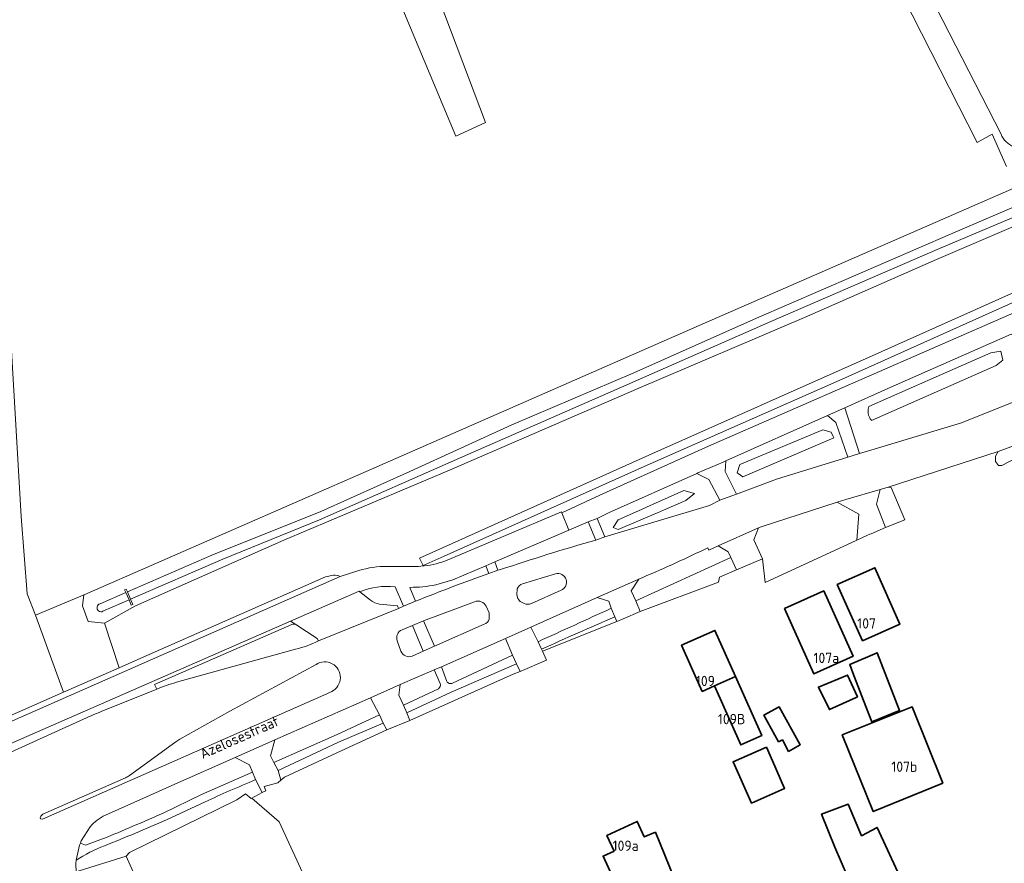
# Model space of a CAD drawing. Header units: metres. Extents: x 245598 to 248629, y 478632 to 481821.
# Tile 9 of 122: x 246713 to 246884, y 479596 to 479743. Entities that reach past the tile are written whole.
import ezdxf
from ezdxf.enums import TextEntityAlignment as Align

# ---------------------------------------------------------------- set-up
doc = ezdxf.new("R2010")
doc.units = ezdxf.units.M
for name, color, linetype, lineweight in [('B-XX-GR-GRAS-GV', 60, 'Continuous', 13), ('B-XX-GR-GROENVOORZIENING-GV', 80, 'Continuous', 18), ('B-XX-GR-HOUTWAL-GV', 40, 'Continuous', 13), ('B-XX-IE-TERREINAFSCHEIDING_KUNSTMATIG_HEKWERK-G', 20, 'IE-TERREINAFSCHEIDING-KUNSTMATIG', 18), ('B-XX-KW-KUNSTWERK_STUW-GV', 170, 'Continuous', 18), ('B-XX-OG-BEBOUWING-GV', 7, 'Continuous', 35), ('B-XX-OG-BEBOUWING-T18', 10, 'Continuous', 18), ('B-XX-OG-TERREIN_ERF-GV', 7, 'Continuous', 18), ('B-XX-OG-TOPOGRAFIE-T18', 10, 'Continuous', 18), ('B-XX-OG-WATER-GV', 130, 'Continuous', 18), ('B-XX-OG-WATER_GREPPEL-GV', 160, 'Continuous', 18), ('B-XX-OG-WATER_SLOOT-GV', 120, 'Continuous', 18), ('B-XX-VH-ONVERHARD-GV', 252, 'Continuous', 18), ('B-XX-VH-VERHARDING_GESLOTEN-GV', 252, 'Continuous', 18), ('B-XX-VH-VERHARDING_HALFVERHARDING-GV', 252, 'Continuous', 18), ('B-XX-VH-VERHARDING_OPEN-GV', 252, 'Continuous', 18)]:
    doc.layers.add(name, color=color, linetype=linetype, lineweight=lineweight)
doc.styles.add('NLCS-ISO-M-T18', font='NLCS-ISO.ttf', dxfattribs={"height": 1.8})
doc.linetypes.add('IE-TERREINAFSCHEIDING-KUNSTMATIG', pattern='A,4,[82,NLCS.SHX,S=0.75,R=90,X=0,Y=0],4,-2', length=10)

msp = doc.modelspace()

# ---------------------------------------------------------------- linework, layer by layer
at = {"layer": 'B-XX-GR-GRAS-GV'}
msp.add_lwpolyline([(246715.647, 479639.405), (246720.515, 479626.055), (246730.152, 479630.287), (246727.625, 479638.063), (246724.775, 479638.325), (246723.775, 479641.025), (246724.037, 479642.938), (246724.172, 479642.997)], close=True, dxfattribs=at)
at = {"layer": 'B-XX-GR-GROENVOORZIENING-GV'}
for points in [[(246841.526, 479818.147), (246854.438, 479783.575), (246866.475, 479755.925), (246883.346, 479722.947)], [(246669.543, 479779.6), (246698.594, 479716.491), (246685.918, 479710.793), (246693.586, 479692.171), (246696.815, 479692.358), (246696.948, 479690.48), (246705.424, 479690.853), (246711.097, 479691.363), (246713.115, 479656.538), (246714.166, 479643.148), (246715.647, 479639.405), (246724.172, 479642.997), (246773.988, 479664.763), (246830.938, 479689.725), (246897.387, 479718.713)], [(246884.291, 479717.335), (246881.831, 479722.941), (246879.197, 479721.496), (246866.317, 479746.92)], [(246947.26, 479719.31), (246973.51, 479730.98), (246973.52, 479730.98), (246974.39, 479732.99), (246975.07, 479734.29), (246975.012, 479735.132), (246954.141, 479725.395), (246954.212, 479725.425), (246955.087, 479724.925), (246954.038, 479723.713), (246949.725, 479721.775), (246895.988, 479698.462), (246855.725, 479680.4), (246821.375, 479665.225), (246786.613, 479649.7), (246782.971, 479648.081), (246782.59, 479647.921)], [(246786.732, 479648.813), (246806.975, 479657.391), (246807.082, 479657.218), (246813.638, 479660.258), (246832.513, 479668.787), (246885.588, 479691.938), (246932.762, 479712.913), (246933.525, 479713.175), (246947.26, 479719.31)], [(246693.427, 479614.16), (246720.515, 479626.055), (246715.647, 479639.405), (246714.166, 479643.148), (246713.115, 479656.538), (246711.097, 479691.363), (246705.424, 479690.853), (246706.393, 479668.835), (246707.213, 479664.925), (246697.375, 479664.438), (246697.392, 479664.641), (246691.625, 479664.388), (246695.7, 479654.838), (246697.966, 479655.982), (246700.167, 479650.329), (246696.13, 479648.244), (246698.027, 479644.023), (246690.246, 479640.527), (246690.666, 479639.32), (246689.725, 479639.325)], [(246860.251, 479674.87), (246860.25, 479674.904), (246860.251, 479674.935), (246860.254, 479675.027), (246860.265, 479675.148), (246860.281, 479675.267), (246860.304, 479675.384), (246860.332, 479675.498), (246860.366, 479675.609), (246860.396, 479675.689), (246870.622, 479680.167), (246881.6, 479684.975), (246883.338, 479685.287), (246883.54, 479684.215), (246883.637, 479683.7), (246882.512, 479682.763), (246860.877, 479673.213)], [(246860.877, 479673.213), (246860.787, 479673.319), (246860.728, 479673.393), (246860.676, 479673.468), (246860.66, 479673.491), (246860.626, 479673.547), (246860.556, 479673.667), (246860.434, 479673.924), (246860.391, 479674.041), (246860.353, 479674.161), (246860.321, 479674.283), (246860.293, 479674.407), (246860.274, 479674.531), (246860.26, 479674.656)], [(246863.767, 479661.646), (246862.375, 479661.275), (246861.725, 479658.725), (246863.26, 479654.671)], [(246863.26, 479654.671), (246866.625, 479655.966), (246864.269, 479661.621)], [(246812.961, 479652.466), (246811.659, 479655.653), (246808.272, 479654.205)], [(246808.272, 479654.205), (246795.395, 479648.664), (246795.965, 479647.217), (246796.404, 479647.335)], [(246836.417, 479649.452), (246835.972, 479650.445), (246834.219, 479651.491), (246832.57, 479650.732), (246832.428, 479651.135), (246831.823, 479650.844)], [(246820.41, 479645.671), (246819.124, 479643.646), (246819.883, 479641.936), (246836.417, 479649.452)], [(246793.828, 479647.994), (246788.143, 479645.564), (246785.162, 479644.712)], [(246794.368, 479646.65), (246793.828, 479647.994)], [(246771.962, 479643.483), (246773.793, 479642.034)], [(246779.531, 479640.973), (246778.104, 479644.338)], [(246780.654, 479644.26), (246781.645, 479641.846)], [(246775.408, 479641.348), (246778.483, 479641.069), (246778.667, 479640.611), (246779.531, 479640.973)], [(246815.65, 479640.627), (246815.21, 479641.831), (246813.207, 479642.522), (246801.661, 479637.328)], [(246803.545, 479633.524), (246803.697, 479633.179), (246816.633, 479638.339)], [(246816.633, 479638.339), (246816.253, 479639.115)], [(246760.172, 479637.8), (246736.321, 479627.402), (246736.69, 479626.606)], [(246764.791, 479634.944), (246764.572, 479635.39), (246760.842, 479637.817)], [(246801.661, 479637.328), (246802.928, 479634.812)], [(246797.259, 479635.382), (246786.146, 479630.484), (246787.085, 479627.935)], [(246788.051, 479627.642), (246798.512, 479632.487), (246797.259, 479635.382)], [(246740.106, 479627.767), (246760.79, 479633.503)], [(246784.86, 479629.922), (246778.979, 479627.375), (246778.737, 479625.542), (246779.538, 479623.786), (246785.613, 479626.659)], [(246785.924, 479627.557), (246784.86, 479629.922)], [(246737.775, 479605.061), (246744.487, 479608.268), (246753.322, 479612.188), (246752.817, 479613.428), (246750.335, 479614.705), (246739.839, 479610.087), (246727.764, 479604.692)], [(246723.199, 479595.053), (246731.372, 479597.55), (246731.939, 479598.242), (246750.625, 479607.363), (246752.125, 479608.412), (246753.112, 479607.588), (246755.027, 479608.628), (246753.859, 479610.869)], [(246745.094, 479607.013), (246738.358, 479603.859)], [(246725.099, 479602.689), (246723.561, 479600.231), (246723.418, 479599.841)], [(246723.418, 479599.841), (246724.34, 479599.5), (246727.273, 479600.573)], [(246724.318, 479590.64), (246729.031, 479592.69), (246736.445, 479576.003), (246739.531, 479569.057), (246740.441, 479567.009), (246740.873, 479566.036), (246744.663, 479567.906), (246731.372, 479597.55), (246723.199, 479595.053), (246722.724, 479594.765)]]:
    msp.add_lwpolyline(points, dxfattribs=at)
for points in [[(246784.765, 479748.962), (246793.819, 479724.95), (246788.638, 479722.582), (246778.699, 479746.466)], [(246856.22, 479675.439), (246858.79, 479667.48), (246860.125, 479667.888), (246876.488, 479672.813), (246891.075, 479678.688), (246887.025, 479686.925), (246886.6, 479687.588), (246885.6, 479688.013), (246885.137, 479688.2), (246863.675, 479678.763)], [(246856.752, 479666.857), (246854.654, 479672.902), (246853.192, 479674.09), (246835.548, 479666.224), (246835.424, 479664.402), (246837.388, 479660.425), (246844.338, 479663.063)], [(246882.825, 479667.862), (246882.4, 479667.025), (246882.387, 479666.125), (246882.912, 479665.412), (246883.463, 479665.388), (246884.925, 479666.175), (246894.137, 479669.975), (246897.925, 479671.588), (246898.213, 479672.088), (246897.775, 479673.013), (246896.233, 479673.527), (246890.738, 479670.725)], [(246838.522, 479663.457), (246837.689, 479664.052), (246837.539, 479664.159), (246837.96, 479665.563), (246852.417, 479671.598), (246853.821, 479671.177), (246854.179, 479670.46), (246854.312, 479670.194)], [(246815.14, 479657.171), (246813.175, 479656.212), (246814.524, 479653.03), (246832.679, 479658.494), (246834.503, 479659.402), (246832.612, 479663.008), (246830.498, 479664.036)], [(246816.837, 479654.3), (246815.962, 479654.675), (246816.813, 479655.963), (246820.923, 479657.804), (246822.514, 479658.517), (246822.801, 479658.646), (246828.225, 479661.075), (246830.125, 479660.537), (246828.6, 479659.325), (246824.719, 479657.667), (246823.671, 479657.22), (246823.487, 479657.141)], [(246854.908, 479659.023), (246841.662, 479654.787), (246841.237, 479654.613), (246840.398, 479652.523), (246841.925, 479649.206), (246842.375, 479645.088), (246858.294, 479652.434), (246858.636, 479656.945)], [(246780.146, 479622.497), (246780.626, 479621.154), (246798.625, 479629.175), (246799.812, 479629.625), (246799.21, 479630.986), (246787.857, 479626.056)], [(246757.033, 479613.834), (246768.05, 479618.732), (246775.402, 479622.1), (246773.799, 479625.096), (246757.178, 479617.76), (246756.472, 479614.981)], [(246776.658, 479619.496), (246776.047, 479620.666), (246768.25, 479617.362), (246757.768, 479612.464), (246758.225, 479610.759), (246758.862, 479611.325), (246768.712, 479615.863)], [(246752.49, 479550.446), (246760.682, 479532.176), (246764.83, 479522.923), (246722.994, 479503.949), (246722.316, 479503.616), (246722.775, 479502.512), (246750.888, 479514.5), (246773.092, 479524.396), (246770.783, 479533.183), (246785.017, 479544.1), (246777.962, 479559.875), (246768.775, 479580.025), (246757.962, 479603.512), (246753.2, 479607.625), (246753.112, 479607.588), (246752.125, 479608.412), (246750.625, 479607.363), (246731.939, 479598.242), (246731.372, 479597.55), (246744.663, 479567.906), (246752.429, 479550.584)]]:
    msp.add_lwpolyline(points, close=True, dxfattribs=at)
for points in [[(246883.346, 479722.947, 0.4310976), (246888.659, 479720.886)], [(246860.26, 479674.656, -0.0245182), (246860.251, 479674.87)], [(246864.269, 479661.621, 0.0459014), (246863.767, 479661.646)], [(246796.404, 479647.335, -0.0118974), (246812.961, 479652.466)], [(246831.823, 479650.844, -0.0113204), (246820.41, 479645.671)], [(246782.59, 479647.921, 0.0623105), (246786.732, 479648.813)], [(246781.645, 479641.846, -0.0113344), (246794.368, 479646.65)], [(246785.162, 479644.712, -0.0532373), (246780.654, 479644.26)], [(246778.104, 479644.338, 0.1252247), (246771.962, 479643.483)], [(246773.793, 479642.034, 0.1263932), (246775.408, 479641.348)], [(246802.928, 479634.812, -0.0000793), (246815.65, 479640.627)], [(246760.842, 479637.817, 0.1596746), (246760.172, 479637.8)], [(246816.253, 479639.115, 0.0055647), (246803.545, 479633.524)], [(246760.79, 479633.503, 0.0498434), (246764.791, 479634.944)], [(246736.69, 479626.606, -0.0242788), (246740.106, 479627.767)], [(246787.085, 479627.935, 0.4440646), (246788.051, 479627.642)], [(246785.613, 479626.659, 0.3151413), (246785.924, 479627.557)], [(246753.859, 479610.869, -0.0028716), (246749.277, 479608.908)], [(246749.277, 479608.908, 0.0049742), (246745.094, 479607.013)], [(246727.764, 479604.692, 0.098566), (246725.099, 479602.689)], [(246727.273, 479600.573, 0.0093357), (246737.775, 479605.061)], [(246738.358, 479603.859, -0.0063234), (246727.626, 479599.379)], [(246727.626, 479599.379, 0.0549306), (246722.698, 479596.856)], [(246722.698, 479596.856, 0.0554732), (246722.724, 479594.765)]]:
    msp.add_lwpolyline(points, format="xyb", dxfattribs=at)
at = {"layer": 'B-XX-GR-HOUTWAL-GV'}
for points in [[(246782.35, 479649.347), (246822.175, 479667.237), (246860.425, 479684.2), (246899.925, 479701.875), (246937.775, 479718.387), (246954.141, 479725.395), (246975.012, 479735.132), (246974.88, 479737.03), (246974.68, 479738.83), (246973.922, 479748.154), (246972.34, 479748.13), (246971.7, 479747.73), (246970.87, 479747.93), (246970.73, 479749.84), (246968.66, 479782.41), (246966.432, 479813.082)], [(246893.637, 479710.4), (246872.125, 479701.163), (246849.225, 479691.125), (246820.425, 479678.862), (246787.563, 479664.625), (246758.775, 479652.475), (246732.987, 479641.075), (246727.625, 479638.063), (246730.152, 479630.287), (246733.915, 479631.939), (246766.018, 479646.07), (246767.401, 479646.383)], [(246782.59, 479647.921), (246782.971, 479648.081), (246782.35, 479649.347)], [(246768.575, 479646.135), (246771.784, 479647.162)], [(246776.77, 479647.882), (246780.814, 479647.858)]]:
    msp.add_lwpolyline(points, dxfattribs=at)
for points in [[(246767.401, 479646.383, -0.0987207), (246768.575, 479646.135)], [(246771.784, 479647.162, -0.0798385), (246776.77, 479647.882)], [(246780.814, 479647.858, 0.0264706), (246782.59, 479647.921)]]:
    msp.add_lwpolyline(points, format="xyb", dxfattribs=at)
at = {"layer": 'B-XX-IE-TERREINAFSCHEIDING_KUNSTMATIG_HEKWERK-G'}
msp.add_lwpolyline([(246883.346, 479722.947), (246866.475, 479755.925)], dxfattribs=at)
msp.add_lwpolyline([(246888.659, 479720.886, -0.4310976), (246883.346, 479722.947)], format="xyb", dxfattribs=at)
at = {"layer": 'B-XX-KW-KUNSTWERK_STUW-GV'}
msp.add_lwpolyline([(246731.317, 479643.35), (246731.873, 479642.071), (246732.261, 479641.176), (246732.537, 479641.295), (246732.148, 479642.191), (246731.593, 479643.469), (246731.385, 479643.948), (246731.109, 479643.829)], close=True, dxfattribs=at)
at = {"layer": 'B-XX-OG-BEBOUWING-GV'}
for points in [[(246859.259, 479634.955), (246865.798, 479637.872), (246861.435, 479647.652), (246854.896, 479644.735)], [(246852.571, 479643.636), (246845.755, 479640.579), (246850.846, 479629.228), (246857.662, 479632.285)], [(246837.218, 479628.758), (246833.645, 479636.777), (246827.868, 479634.204), (246831.441, 479626.185), (246833.594, 479627.144)], [(246859.475, 479624.625), (246860.912, 479620.9), (246865.713, 479622.887), (246861.813, 479632.887), (246857.063, 479630.838), (246857.625, 479629.387)], [(246837.218, 479628.758), (246833.594, 479627.144), (246838.155, 479616.906), (246841.779, 479618.52)], [(246858.213, 479625.137), (246858.412, 479625.238), (246856.688, 479629.025), (246851.625, 479626.938), (246853.525, 479623.037)], [(246844.685, 479617.407), (246845.363, 479617.773), (246846.451, 479615.761), (246848.475, 479616.912), (246844.825, 479623.488), (246842.162, 479622.075)], [(246873.268, 479610.233), (246867.889, 479623.528), (246855.768, 479618.625), (246861.147, 479605.329)], [(246843.625, 479614.154), (246842.592, 479616.498), (246836.813, 479613.988), (246839.987, 479606.787), (246845.744, 479609.347)], [(246861.488, 479583.637), (246869.037, 479587.025), (246861.825, 479602.563), (246859.113, 479601.137), (246856.775, 479606.625), (246852.175, 479604.875), (246854.463, 479599.137), (246861.088, 479583.863)], [(246831.498, 479588.57), (246829.222, 479593.898), (246826.34, 479592.667), (246825.994, 479593.476), (246826.596, 479593.733), (246823.317, 479601.725), (246821.37, 479600.926), (246820.147, 479603.6), (246814.875, 479601.189), (246816.123, 479598.459), (246814.209, 479597.584), (246817.919, 479589.471), (246820.256, 479590.469), (246821.492, 479587.574), (246824.309, 479588.777), (246825.493, 479586.006)]]:
    msp.add_lwpolyline(points, close=True, dxfattribs=at)
at = {"layer": 'B-XX-OG-TERREIN_ERF-GV'}
for points in [[(246908.488, 479676.912), (246901.625, 479676.275), (246896.233, 479673.527), (246897.775, 479673.013), (246898.213, 479672.088), (246897.925, 479671.588), (246894.137, 479669.975), (246884.925, 479666.175), (246883.463, 479665.388), (246882.912, 479665.412), (246882.387, 479666.125), (246882.4, 479667.025), (246882.825, 479667.862), (246863.767, 479661.646)], [(246864.269, 479661.621), (246866.625, 479655.966), (246863.26, 479654.671), (246860.787, 479653.575), (246860.563, 479653.475), (246860.037, 479653.238), (246858.294, 479652.434), (246842.375, 479645.088), (246841.925, 479649.206), (246837.372, 479647.301), (246834.42, 479646.043), (246834.285, 479645.164), (246820.66, 479640.071), (246817.725, 479638.775), (246816.633, 479638.339), (246803.697, 479633.179), (246804.375, 479631.64), (246799.812, 479629.625), (246798.625, 479629.175), (246780.626, 479621.154), (246776.658, 479619.496), (246768.712, 479615.863), (246758.862, 479611.325), (246758.225, 479610.759), (246757.737, 479610.325), (246755.325, 479609.662), (246755.62, 479608.95), (246755.027, 479608.628), (246753.112, 479607.588), (246753.2, 479607.625), (246757.962, 479603.512), (246768.775, 479580.025)], [(246884.201, 479574.508), (246868.438, 479567.5), (246861.488, 479583.637), (246861.088, 479583.863), (246854.463, 479599.137), (246852.175, 479604.875), (246856.775, 479606.625), (246859.113, 479601.137), (246861.825, 479602.563), (246869.037, 479587.025), (246869.463, 479587.313), (246871, 479584.025), (246871.475, 479584.137), (246873.088, 479580.575), (246882.113, 479584.425), (246886.037, 479575.325)]]:
    msp.add_lwpolyline(points, dxfattribs=at)
msp.add_lwpolyline([(246863.767, 479661.646, -0.0459014), (246864.269, 479661.621)], format="xyb", dxfattribs=at)
for points in [[(246859.259, 479634.955), (246854.896, 479644.735), (246861.435, 479647.652), (246865.798, 479637.872)], [(246852.571, 479643.636), (246857.662, 479632.285), (246850.846, 479629.228), (246845.755, 479640.579)], [(246837.218, 479628.758), (246841.779, 479618.52), (246838.155, 479616.906), (246833.594, 479627.144), (246831.441, 479626.185), (246827.868, 479634.204), (246833.645, 479636.777)], [(246860.912, 479620.9), (246859.475, 479624.625), (246857.625, 479629.387), (246857.063, 479630.838), (246861.813, 479632.887), (246865.713, 479622.887)], [(246858.213, 479625.137), (246853.525, 479623.037), (246851.625, 479626.938), (246856.688, 479629.025), (246858.412, 479625.238)], [(246846.451, 479615.761), (246845.363, 479617.773), (246844.685, 479617.407), (246842.162, 479622.075), (246844.825, 479623.488), (246848.475, 479616.912)], [(246873.268, 479610.233), (246861.147, 479605.329), (246855.768, 479618.625), (246867.889, 479623.528)], [(246842.592, 479616.498), (246843.625, 479614.154), (246845.744, 479609.347), (246839.987, 479606.787), (246836.813, 479613.988)], [(246826.596, 479593.733), (246825.994, 479593.476), (246826.34, 479592.667), (246829.222, 479593.898), (246831.498, 479588.57), (246825.493, 479586.006), (246824.309, 479588.777), (246821.492, 479587.574), (246820.256, 479590.469), (246817.919, 479589.471), (246814.209, 479597.584), (246816.123, 479598.459), (246814.875, 479601.189), (246820.147, 479603.6), (246821.37, 479600.926), (246823.317, 479601.725)]]:
    msp.add_lwpolyline(points, close=True, dxfattribs=at)
at = {"layer": 'B-XX-OG-WATER-GV'}
for points in [[(246958.082, 479741.749), (246942.897, 479735.176), (246919.053, 479724.994), (246899.628, 479716.348), (246874.559, 479705.579), (246840.854, 479690.982), (246819.539, 479681.486), (246798.372, 479672.47), (246780.634, 479664.375), (246765.187, 479657.436), (246746.277, 479649.833), (246731.593, 479643.469), (246732.148, 479642.191), (246748.149, 479649.142), (246764.97, 479655.97), (246790.725, 479667.351), (246818.326, 479679.406), (246843.378, 479690.424), (246872.28, 479702.952), (246906.411, 479717.348), (246937.665, 479730.796), (246959.487, 479739.605)], [(246727.33, 479640.098), (246731.873, 479642.071), (246731.317, 479643.35), (246726.835, 479641.407)]]:
    msp.add_lwpolyline(points, dxfattribs=at)
msp.add_lwpolyline([(246726.835, 479641.407, 1.108747), (246727.33, 479640.098)], format="xyb", dxfattribs=at)
at = {"layer": 'B-XX-OG-WATER_GREPPEL-GV'}
for points in [[(246954.141, 479725.395), (246937.775, 479718.387), (246899.925, 479701.875), (246860.425, 479684.2), (246822.175, 479667.237), (246782.35, 479649.347), (246782.971, 479648.081), (246786.613, 479649.7), (246821.375, 479665.225), (246855.725, 479680.4), (246895.988, 479698.462), (246949.725, 479721.775), (246954.038, 479723.713), (246955.087, 479724.925), (246954.212, 479725.425)], [(246838.522, 479663.457), (246854.312, 479670.194), (246854.179, 479670.46), (246853.821, 479671.177), (246852.417, 479671.598), (246837.96, 479665.563), (246837.539, 479664.159), (246837.689, 479664.052)], [(246816.837, 479654.3), (246823.487, 479657.141), (246823.671, 479657.22), (246824.719, 479657.667), (246828.6, 479659.325), (246830.125, 479660.537), (246828.225, 479661.075), (246822.801, 479658.646), (246822.514, 479658.517), (246820.923, 479657.804), (246816.813, 479655.963), (246815.962, 479654.675)]]:
    msp.add_lwpolyline(points, close=True, dxfattribs=at)
for points in [[(246860.787, 479673.319), (246860.877, 479673.213), (246882.512, 479682.763), (246883.637, 479683.7), (246883.54, 479684.215), (246883.338, 479685.287), (246881.6, 479684.975), (246870.622, 479680.167), (246860.396, 479675.689), (246860.366, 479675.609), (246860.332, 479675.498), (246860.304, 479675.384), (246860.281, 479675.267), (246860.265, 479675.148), (246860.254, 479675.027), (246860.251, 479674.935), (246860.25, 479674.904), (246860.251, 479674.87)], [(246860.26, 479674.656), (246860.274, 479674.531), (246860.293, 479674.407), (246860.321, 479674.283), (246860.353, 479674.161), (246860.391, 479674.041), (246860.434, 479673.924), (246860.556, 479673.667), (246860.626, 479673.547), (246860.66, 479673.491), (246860.676, 479673.468), (246860.728, 479673.393), (246860.787, 479673.319)]]:
    msp.add_lwpolyline(points, dxfattribs=at)
msp.add_lwpolyline([(246860.251, 479674.87, 0.0245182), (246860.26, 479674.656)], format="xyb", dxfattribs=at)
at = {"layer": 'B-XX-OG-WATER_SLOOT-GV'}
for points in [[(246726.835, 479641.407), (246731.317, 479643.35), (246731.109, 479643.829), (246731.385, 479643.948), (246731.593, 479643.469), (246746.277, 479649.833), (246765.187, 479657.436), (246780.634, 479664.375), (246798.372, 479672.47), (246819.539, 479681.486), (246840.854, 479690.982), (246874.559, 479705.579), (246899.628, 479716.348), (246919.053, 479724.994), (246942.897, 479735.176), (246958.082, 479741.749)], [(246959.487, 479739.605), (246937.665, 479730.796), (246906.411, 479717.348), (246872.28, 479702.952), (246843.378, 479690.424), (246818.326, 479679.406), (246790.725, 479667.351), (246764.97, 479655.97), (246748.149, 479649.142), (246732.148, 479642.191), (246732.537, 479641.295), (246732.261, 479641.176), (246731.873, 479642.071)], [(246897.387, 479718.713), (246830.938, 479689.725), (246773.988, 479664.763), (246724.172, 479642.997), (246724.037, 479642.938), (246723.775, 479641.025), (246724.775, 479638.325), (246727.625, 479638.063), (246732.987, 479641.075), (246758.775, 479652.475), (246787.563, 479664.625), (246820.425, 479678.862), (246849.225, 479691.125), (246872.125, 479701.163), (246893.637, 479710.4)], [(246731.873, 479642.071), (246727.33, 479640.098)]]:
    msp.add_lwpolyline(points, dxfattribs=at)
msp.add_lwpolyline([(246727.33, 479640.098, -1.108747), (246726.835, 479641.407)], format="xyb", dxfattribs=at)
at = {"layer": 'B-XX-VH-ONVERHARD-GV'}
msp.add_lwpolyline([(246836.417, 479649.452), (246819.883, 479641.936), (246820.66, 479640.071), (246834.285, 479645.164), (246834.42, 479646.043), (246837.372, 479647.301)], close=True, dxfattribs=at)
at = {"layer": 'B-XX-VH-VERHARDING_GESLOTEN-GV'}
for points in [[(246885.588, 479691.938), (246832.513, 479668.787), (246813.638, 479660.258), (246807.082, 479657.218), (246808.272, 479654.205), (246811.659, 479655.653), (246813.175, 479656.212), (246815.14, 479657.171), (246830.498, 479664.036), (246830.7, 479664.125), (246835.075, 479666.013), (246835.548, 479666.224), (246853.192, 479674.09), (246856.22, 479675.439), (246863.675, 479678.763), (246885.137, 479688.2)], [(246891.075, 479678.688), (246876.488, 479672.813), (246860.125, 479667.888), (246858.79, 479667.48), (246856.752, 479666.857), (246844.338, 479663.063), (246837.388, 479660.425), (246834.503, 479659.402), (246832.679, 479658.494), (246814.524, 479653.03), (246812.961, 479652.466)], [(246841.237, 479654.613), (246841.662, 479654.787), (246854.908, 479659.023), (246856.363, 479659.488), (246862.375, 479661.275), (246863.767, 479661.646), (246882.825, 479667.862), (246890.738, 479670.725)], [(246831.823, 479650.844), (246832.428, 479651.135), (246832.57, 479650.732), (246834.219, 479651.491), (246841.237, 479654.613)], [(246796.404, 479647.335), (246795.965, 479647.217), (246794.368, 479646.65)], [(246800.248, 479644.848), (246805.979, 479646.6)], [(246727.764, 479604.692), (246739.839, 479610.087), (246750.335, 479614.705), (246757.178, 479617.76), (246773.799, 479625.096), (246778.979, 479627.375), (246784.86, 479629.922), (246786.146, 479630.484), (246797.259, 479635.382), (246801.661, 479637.328), (246813.207, 479642.522), (246820.41, 479645.671)], [(246799.426, 479642.346), (246799.26, 479642.937), (246799.288, 479644.008)], [(246806.916, 479643.742), (246801.78, 479641.458)], [(246781.645, 479641.846), (246779.531, 479640.973), (246778.667, 479640.611), (246764.791, 479634.944)], [(246779.324, 479636.907), (246781.107, 479637.659), (246783.042, 479638.423), (246791.912, 479641.768)], [(246800.497, 479641.446), (246799.82, 479641.829)], [(246793.901, 479640.988), (246794.42, 479639.821), (246794.449, 479638.736)], [(246793.593, 479637.856), (246784.91, 479634.034)], [(246779.104, 479633.179), (246778.477, 479634.944)], [(246760.79, 479633.503), (246740.106, 479627.767)], [(246784.91, 479634.034), (246782.985, 479633.162), (246781.064, 479632.324)], [(246740.695, 479617.899), (246749.355, 479622.776), (246764.362, 479630.866)], [(246767.097, 479626.181), (246766.218, 479625.77), (246716.857, 479603.98), (246716.522, 479604.083)], [(246736.69, 479626.606), (246727.595, 479622.923)], [(246723.945, 479621.342), (246718.978, 479619.097), (246688.902, 479605.479), (246677.99, 479600.602)], [(246731.942, 479611.569), (246740.012, 479617.451)], [(246716.915, 479604.856), (246731.261, 479611.178)], [(246722.698, 479596.856), (246723.255, 479599.474), (246723.418, 479599.841), (246723.561, 479600.231), (246725.099, 479602.689)]]:
    msp.add_lwpolyline(points, dxfattribs=at)
for points in [[(246812.961, 479652.466, 0.0118974), (246796.404, 479647.335)], [(246820.41, 479645.671, 0.0113204), (246831.823, 479650.844)], [(246794.368, 479646.65, 0.0113344), (246781.645, 479641.846)], [(246805.979, 479646.6, -0.9430127), (246806.916, 479643.742)], [(246799.288, 479644.008, -0.2289086), (246800.248, 479644.848)], [(246791.912, 479641.768, -0.3911346), (246793.901, 479640.988)], [(246799.82, 479641.829, -0.0956821), (246799.426, 479642.346)], [(246801.78, 479641.458, -0.2042129), (246800.497, 479641.446)], [(246794.449, 479638.736, -0.2154444), (246793.593, 479637.856)], [(246778.477, 479634.944, -0.4049871), (246779.324, 479636.907)], [(246764.791, 479634.944, -0.0498434), (246760.79, 479633.503)], [(246781.064, 479632.324, -0.413817), (246779.104, 479633.179)], [(246764.362, 479630.866, -1.0614609), (246767.097, 479626.181)], [(246740.106, 479627.767, 0.0242788), (246736.69, 479626.606)], [(246727.595, 479622.923, 0.0128409), (246723.945, 479621.342)], [(246740.012, 479617.451, -0.0061092), (246740.695, 479617.899)], [(246731.261, 479611.178, -0.0131097), (246731.942, 479611.569)], [(246716.522, 479604.083, -0.2921912), (246716.5, 479604.398)], [(246716.5, 479604.398, -0.1683714), (246716.915, 479604.856)], [(246725.099, 479602.689, -0.098566), (246727.764, 479604.692)], [(246722.724, 479594.765, -0.0554732), (246722.698, 479596.856)]]:
    msp.add_lwpolyline(points, format="xyb", dxfattribs=at)
at = {"layer": 'B-XX-VH-VERHARDING_HALFVERHARDING-GV'}
for points in [[(246815.65, 479640.627, 0.0000793), (246802.928, 479634.812)], [(246803.545, 479633.524, -0.0055647), (246816.253, 479639.115)], [(246788.051, 479627.642, -0.4440646), (246787.085, 479627.935)], [(246785.924, 479627.557, -0.3151413), (246785.613, 479626.659)], [(246749.277, 479608.908, 0.0028716), (246753.859, 479610.869)], [(246745.094, 479607.013, -0.0049742), (246749.277, 479608.908)], [(246737.775, 479605.061, -0.0093357), (246727.273, 479600.573)], [(246727.626, 479599.379, 0.0063234), (246738.358, 479603.859)], [(246722.698, 479596.856, -0.0549306), (246727.626, 479599.379)]]:
    msp.add_lwpolyline(points, format="xyb", dxfattribs=at)
for points in [[(246816.253, 479639.115), (246815.65, 479640.627)], [(246802.928, 479634.812), (246803.545, 479633.524)], [(246780.146, 479622.497), (246787.857, 479626.056), (246799.21, 479630.986), (246798.512, 479632.487), (246788.051, 479627.642)], [(246787.085, 479627.935), (246786.146, 479630.484), (246784.86, 479629.922), (246785.924, 479627.557)], [(246785.613, 479626.659), (246779.538, 479623.786), (246780.146, 479622.497)], [(246753.859, 479610.869), (246753.322, 479612.188), (246744.487, 479608.268), (246737.775, 479605.061)], [(246738.358, 479603.859), (246745.094, 479607.013)], [(246727.273, 479600.573), (246724.34, 479599.5), (246723.418, 479599.841), (246723.255, 479599.474), (246722.698, 479596.856)]]:
    msp.add_lwpolyline(points, dxfattribs=at)
msp.add_lwpolyline([(246757.768, 479612.464), (246768.25, 479617.362), (246776.047, 479620.666), (246775.402, 479622.1), (246768.05, 479618.732), (246757.033, 479613.834)], close=True, dxfattribs=at)
at = {"layer": 'B-XX-VH-VERHARDING_OPEN-GV'}
for points in [[(246883.346, 479722.947), (246866.475, 479755.925), (246862.525, 479754.3), (246850.512, 479781.7), (246854.438, 479783.575), (246841.526, 479818.147)], [(246866.317, 479746.92), (246879.197, 479721.496), (246881.831, 479722.941), (246884.291, 479717.335)], [(246785.162, 479644.712), (246788.143, 479645.564), (246793.828, 479647.994), (246795.395, 479648.664), (246808.272, 479654.205), (246807.082, 479657.218), (246806.975, 479657.391), (246786.732, 479648.813)], [(246771.784, 479647.162), (246768.575, 479646.135), (246691.611, 479612.279), (246686.509, 479610.034), (246688.133, 479607.001), (246721.521, 479621.612), (246759.926, 479638.394)], [(246767.401, 479646.383), (246766.018, 479646.07), (246733.915, 479631.939), (246730.152, 479630.287), (246720.515, 479626.055)], [(246780.814, 479647.858), (246776.77, 479647.882)], [(246805.979, 479646.6), (246800.248, 479644.848)], [(246690.343, 479614.418), (246691.611, 479612.279), (246768.575, 479646.135)], [(246759.926, 479638.394), (246771.823, 479643.593), (246771.962, 479643.483)], [(246771.962, 479643.483), (246771.823, 479643.593), (246759.926, 479638.394), (246760.842, 479637.817), (246764.572, 479635.39), (246764.791, 479634.944), (246778.667, 479640.611), (246778.483, 479641.069), (246775.408, 479641.348)], [(246773.793, 479642.034), (246771.962, 479643.483)], [(246778.104, 479644.338), (246779.531, 479640.973), (246781.645, 479641.846), (246780.654, 479644.26)], [(246799.288, 479644.008), (246799.26, 479642.937), (246799.426, 479642.346)], [(246801.78, 479641.458), (246806.916, 479643.742)], [(246791.912, 479641.768), (246783.042, 479638.423)], [(246799.82, 479641.829), (246800.497, 479641.446)], [(246794.449, 479638.736), (246794.42, 479639.821), (246793.901, 479640.988)], [(246760.842, 479637.817), (246759.926, 479638.394), (246721.521, 479621.612), (246688.133, 479607.001)], [(246783.042, 479638.423), (246784.91, 479634.034), (246793.593, 479637.856)], [(246727.595, 479622.923), (246736.69, 479626.606), (246736.321, 479627.402), (246760.172, 479637.8)], [(246781.107, 479637.659), (246779.324, 479636.907)], [(246781.064, 479632.324), (246782.985, 479633.162), (246781.107, 479637.659)], [(246778.477, 479634.944), (246779.104, 479633.179)], [(246764.362, 479630.866), (246749.355, 479622.776), (246740.695, 479617.899)], [(246720.515, 479626.055), (246693.427, 479614.16)], [(246716.857, 479603.98), (246766.218, 479625.77), (246767.097, 479626.181)], [(246688.133, 479607.001), (246688.902, 479605.479), (246718.978, 479619.097), (246723.945, 479621.342)], [(246740.012, 479617.451), (246731.942, 479611.569)], [(246731.261, 479611.178), (246716.915, 479604.856)], [(246716.522, 479604.083), (246716.857, 479603.98)]]:
    msp.add_lwpolyline(points, dxfattribs=at)
for points in [[(246788.638, 479722.582), (246793.819, 479724.95), (246784.765, 479748.962), (246778.699, 479746.466)], [(246853.192, 479674.09), (246854.654, 479672.902), (246856.752, 479666.857), (246858.79, 479667.48), (246856.22, 479675.439)], [(246830.498, 479664.036), (246832.612, 479663.008), (246834.503, 479659.402), (246837.388, 479660.425), (246835.424, 479664.402), (246835.548, 479666.224), (246835.075, 479666.013), (246830.7, 479664.125)], [(246854.908, 479659.023), (246858.636, 479656.945), (246858.294, 479652.434), (246860.037, 479653.238), (246860.563, 479653.475), (246860.787, 479653.575), (246863.26, 479654.671), (246861.725, 479658.725), (246862.375, 479661.275), (246856.363, 479659.488)], [(246814.524, 479653.03), (246813.175, 479656.212), (246811.659, 479655.653), (246812.961, 479652.466)], [(246840.398, 479652.523), (246841.237, 479654.613), (246834.219, 479651.491), (246835.972, 479650.445), (246836.417, 479649.452), (246837.372, 479647.301), (246841.925, 479649.206)], [(246794.368, 479646.65), (246795.965, 479647.217), (246795.395, 479648.664), (246793.828, 479647.994)], [(246816.253, 479639.115), (246816.633, 479638.339), (246817.725, 479638.775), (246820.66, 479640.071), (246819.883, 479641.936), (246819.124, 479643.646), (246820.41, 479645.671), (246813.207, 479642.522), (246815.21, 479641.831), (246815.65, 479640.627)], [(246782.985, 479633.162), (246784.91, 479634.034), (246783.042, 479638.423), (246781.107, 479637.659)], [(246803.697, 479633.179), (246803.545, 479633.524), (246802.928, 479634.812), (246801.661, 479637.328), (246797.259, 479635.382), (246798.512, 479632.487), (246799.21, 479630.986), (246799.812, 479629.625), (246804.375, 479631.64)], [(246780.626, 479621.154), (246780.146, 479622.497), (246779.538, 479623.786), (246778.737, 479625.542), (246778.979, 479627.375), (246773.799, 479625.096), (246775.402, 479622.1), (246776.047, 479620.666), (246776.658, 479619.496)], [(246753.322, 479612.188), (246753.859, 479610.869), (246755.027, 479608.628), (246755.62, 479608.95), (246755.325, 479609.662), (246757.737, 479610.325), (246758.225, 479610.759), (246757.768, 479612.464), (246757.033, 479613.834), (246756.472, 479614.981), (246757.178, 479617.76), (246750.335, 479614.705), (246752.817, 479613.428)]]:
    msp.add_lwpolyline(points, close=True, dxfattribs=at)
for points in [[(246888.659, 479720.886, -0.4310976), (246883.346, 479722.947)], [(246786.732, 479648.813, -0.0623105), (246782.59, 479647.921)], [(246768.575, 479646.135, 0.0987207), (246767.401, 479646.383)], [(246776.77, 479647.882, 0.0798385), (246771.784, 479647.162)], [(246782.59, 479647.921, -0.0264706), (246780.814, 479647.858)], [(246806.916, 479643.742, 0.9430127), (246805.979, 479646.6)], [(246780.654, 479644.26, 0.0532373), (246785.162, 479644.712)], [(246800.248, 479644.848, 0.2289086), (246799.288, 479644.008)], [(246771.962, 479643.483, -0.1252247), (246778.104, 479644.338)], [(246775.408, 479641.348, -0.1263932), (246773.793, 479642.034)], [(246793.901, 479640.988, 0.3911346), (246791.912, 479641.768)], [(246799.426, 479642.346, 0.0956821), (246799.82, 479641.829)], [(246800.497, 479641.446, 0.2042129), (246801.78, 479641.458)], [(246760.172, 479637.8, -0.1596746), (246760.842, 479637.817)], [(246793.593, 479637.856, 0.2154444), (246794.449, 479638.736)], [(246779.324, 479636.907, 0.4049871), (246778.477, 479634.944)], [(246779.104, 479633.179, 0.413817), (246781.064, 479632.324)], [(246767.097, 479626.181, 1.0614609), (246764.362, 479630.866)], [(246723.945, 479621.342, -0.0128409), (246727.595, 479622.923)], [(246740.695, 479617.899, 0.0061092), (246740.012, 479617.451)], [(246731.942, 479611.569, 0.0131097), (246731.261, 479611.178)], [(246716.5, 479604.398, 0.2921912), (246716.522, 479604.083)], [(246716.915, 479604.856, 0.1683714), (246716.5, 479604.398)]]:
    msp.add_lwpolyline(points, format="xyb", dxfattribs=at)

# ---------------------------------------------------------------- texts
at = {"layer": 'B-XX-OG-BEBOUWING-T18', "style": 'NLCS-ISO-M-T18'}
for s, p in [('107', (246860, 479638)), ('107a', (246853, 479632)), ('109', (246832, 479628)), ('109B', (246836.557, 479621.383)), ('107b', (246866.554, 479613.116)), ('109a', (246818.141, 479599.394))]:
    msp.add_text(s, height=1.8, dxfattribs=at).set_placement(p, align=Align.MIDDLE_CENTER)
at = {"layer": 'B-XX-OG-TOPOGRAFIE-T18', "style": 'NLCS-ISO-M-T18'}
msp.add_text('Azelosestraat', height=1.8, rotation=23.9, dxfattribs=at).set_placement((246751.002, 479618.212), align=Align.MIDDLE_CENTER)

doc.saveas('drawing.dxf')
